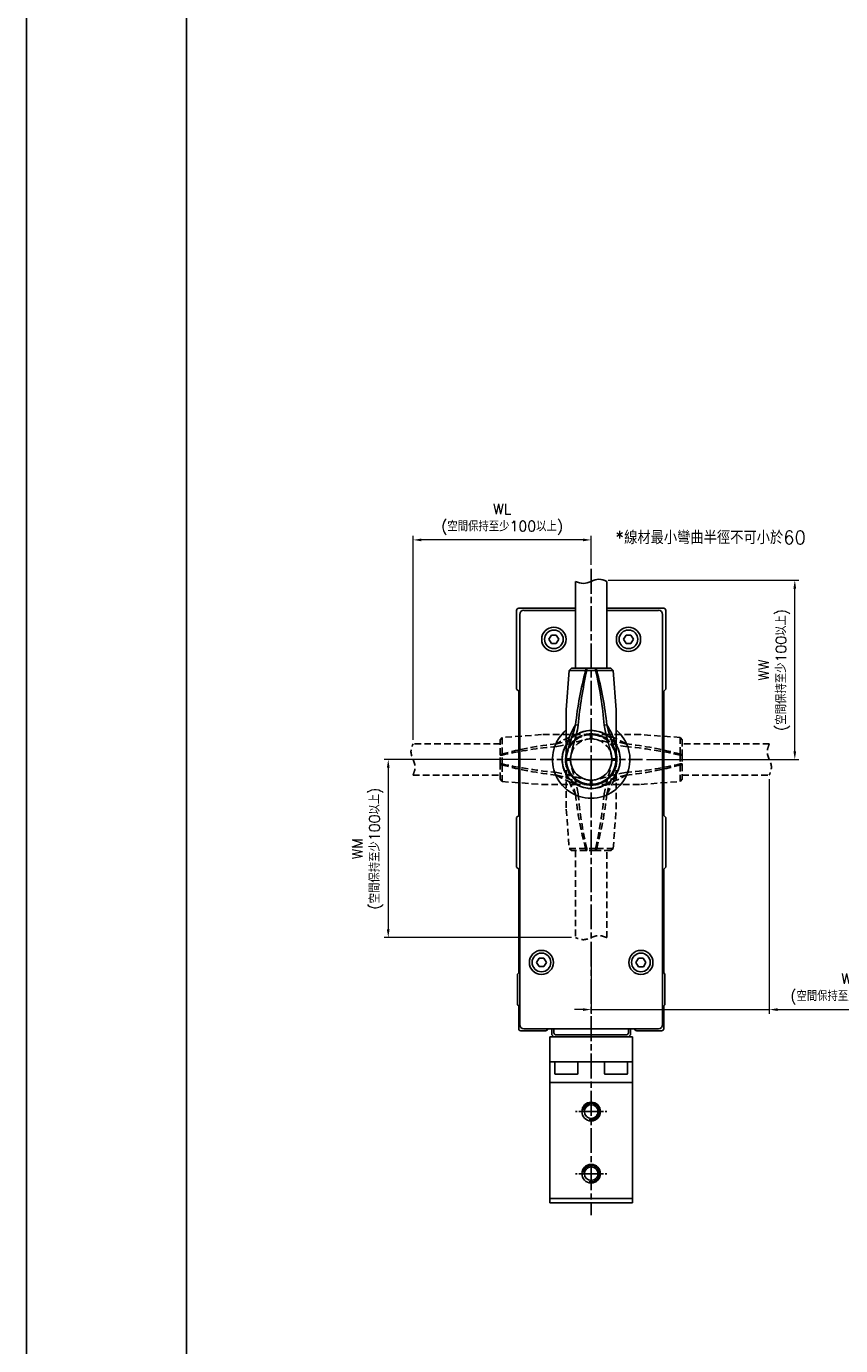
# Model space of a CAD drawing. Header units: millimetres. Extents: x 0 to 7391, y -1386 to 1500.
# Tile 72 of 127: x 5051 to 5247, y 154 to 472. Entities that reach past the tile are written whole.
import ezdxf

# ---------------------------------------------------------------- set-up
doc = ezdxf.new("R2010")
doc.units = ezdxf.units.MM
doc.header["$LTSCALE"] = 0.5
for name, pattern in [('AM_ISO08W050', [18, 12, -1.5, 3, -1.5]), ('AM_ISO08W050x2', [9, 6, -0.75, 1.5, -0.75]), ('HIDDEN', [9.525, 6.35, -3.175])]:
    doc.linetypes.add(name, pattern=pattern)
doc.layers.add('AM_5', color=3, linetype='Continuous', lineweight=25)
doc.layers.add('AM_7', color=4, linetype='AM_ISO08W050', lineweight=25)
doc.styles.add('尺寸標註', font='romans.shx', dxfattribs={"bigfont": 'CHINESET.SHX'})
doc.dimstyles.new('複本 CNS2-1$0', dxfattribs={"dimtxt": 2.5, "dimasz": 2, "dimexe": 1, "dimexo": 1, "dimgap": 1, "dimtad": 1, "dimdsep": 46, "dimtxsty": '尺寸標註', "dimcen": 0, "dimclrd": 2, "dimclre": 2, "dimclrt": 3, "dimadec": 0, "dimazin": 2, "dimtp": 0.1, "dimtm": 0.1, "dimtfac": 0.71, "dimtmove": 0, "dimatfit": 0, "dimfxl": 0, "dimlwd": 13, "dimlwe": 13, "dimarcsym": 0})

# ---------------------------------------------------------------- blocks, each defined once
blk = doc.blocks.new('*D507')
at = {"layer": 'AM_5', "color": 2, "lineweight": 13}
for p, q in [((5144.17, 299.99), (5144.17, 349.25)), ((5185.17, 348.25), (5146.17, 348.25)), ((5187.17, 342.25), (5187.17, 349.25))]:
    blk.add_line(p, q, dxfattribs=at)
at = {"layer": 'AM_5', "color": 2}
for points in [[(5146.17, 348.58), (5146.17, 347.92), (5144.17, 348.25)], [(5185.17, 348.58), (5185.17, 347.92), (5187.17, 348.25)]]:
    blk.add_solid(points, dxfattribs=at)
at = {"layer": 'Defpoints', "color": 0}
for p in [(5144.17, 348.25), (5187.17, 341.25), (5144.17, 298.99)]:
    blk.add_point(p, dxfattribs=at)
at = {"layer": 'AM_5', "color": 3, "insert": (5165.67, 353.24), "char_height": 2.5, "attachment_point": 5, "style": '尺寸標註'}
blk.add_mtext('WL\\P(空間保持至少100以上)', dxfattribs=at)
blk = doc.blocks.new('*D508')
at = {"layer": 'AM_5', "color": 2, "lineweight": 13}
for p, q in [((5230.17, 290.49), (5230.17, 233.86)), ((5187.17, 251.23), (5187.17, 233.86)), ((5185.17, 234.86), (5183.17, 234.86)), ((5187.17, 234.86), (5230.17, 234.86)), ((5232.17, 234.86), (5265.69, 234.86))]:
    blk.add_line(p, q, dxfattribs=at)
at = {"layer": 'AM_5', "color": 2}
for points in [[(5185.17, 235.2), (5185.17, 234.53), (5187.17, 234.86)], [(5232.17, 235.2), (5232.17, 234.53), (5230.17, 234.86)]]:
    blk.add_solid(points, dxfattribs=at)
at = {"layer": 'Defpoints', "color": 0}
for p in [(5230.17, 291.49), (5187.17, 252.23), (5230.17, 234.86)]:
    blk.add_point(p, dxfattribs=at)
at = {"layer": 'AM_5', "color": 3, "insert": (5249.93, 239.85), "char_height": 2.5, "attachment_point": 5, "style": '尺寸標註'}
blk.add_mtext('WR\\P(空間保持至少100以上)', dxfattribs=at)
blk = doc.blocks.new('*D509')
at = {"layer": 'AM_5', "color": 2, "lineweight": 13}
for p, q in [((5191.29, 338.5), (5237.32, 338.5)), ((5236.32, 297.24), (5236.32, 336.5)), ((5200.52, 295.24), (5237.32, 295.24))]:
    blk.add_line(p, q, dxfattribs=at)
at = {"layer": 'AM_5', "color": 2}
for points in [[(5235.98, 336.5), (5236.65, 336.5), (5236.32, 338.5)], [(5235.98, 297.24), (5236.65, 297.24), (5236.32, 295.24)]]:
    blk.add_solid(points, dxfattribs=at)
at = {"layer": 'Defpoints', "color": 0}
for p in [(5190.29, 338.5), (5236.32, 338.5), (5199.52, 295.24)]:
    blk.add_point(p, dxfattribs=at)
at = {"layer": 'AM_5', "color": 3, "insert": (5231.33, 316.87), "char_height": 2.5, "attachment_point": 5, "rotation": 90, "style": '尺寸標註'}
blk.add_mtext('WW\\P(空間保持至少100以上)', dxfattribs=at)
blk = doc.blocks.new('*D510')
at = {"layer": 'AM_5', "color": 2, "lineweight": 13}
for p, q in [((5173.82, 295.24), (5137.19, 295.24)), ((5138.19, 293.24), (5138.19, 254.24)), ((5182.42, 252.24), (5137.19, 252.24))]:
    blk.add_line(p, q, dxfattribs=at)
at = {"layer": 'AM_5', "color": 2}
for points in [[(5137.85, 293.24), (5138.52, 293.24), (5138.19, 295.24)], [(5137.85, 254.24), (5138.52, 254.24), (5138.19, 252.24)]]:
    blk.add_solid(points, dxfattribs=at)
at = {"layer": 'Defpoints', "color": 0}
for p in [(5174.82, 295.24), (5138.19, 252.24), (5183.42, 252.24)]:
    blk.add_point(p, dxfattribs=at)
at = {"layer": 'AM_5', "color": 3, "insert": (5133.2, 273.74), "char_height": 2.5, "attachment_point": 5, "rotation": 90, "style": '尺寸標註'}
blk.add_mtext('WM\\P(空間保持至少100以上)', dxfattribs=at)

msp = doc.modelspace()

# ---------------------------------------------------------------- linework, layer by layer
at = {"color": 7, "linetype": 'Continuous', "lineweight": 25}
for p, q in [((5183.417, 338.25), (5183.417, 317.25)), ((5190.917, 317.25), (5190.917, 338.25)), ((5169.167, 331.25), (5169.167, 312.25)), ((5169.667, 331.75), (5183.417, 331.75)), ((5183.417, 331.25), (5170.916, 331.25)), ((5190.917, 331.75), (5204.667, 331.75)), ((5203.418, 331.25), (5190.917, 331.25)), ((5205.167, 312.25), (5205.167, 331.25)), ((5169.917, 330.251), (5169.917, 231.249)), ((5204.417, 231.249), (5204.417, 330.251)), ((5176.986, 324.25), (5177.577, 325.273)), ((5178.757, 325.273), (5177.577, 325.273)), ((5178.757, 325.273), (5179.348, 324.25)), ((5194.986, 324.25), (5195.577, 325.273)), ((5196.757, 325.273), (5195.577, 325.273)), ((5196.757, 325.273), (5197.348, 324.25)), ((5176.986, 324.25), (5177.577, 323.228)), ((5177.577, 323.228), (5178.757, 323.228)), ((5179.348, 324.25), (5178.757, 323.228)), ((5194.986, 324.25), (5195.577, 323.228)), ((5195.577, 323.228), (5196.757, 323.228)), ((5197.348, 324.25), (5196.757, 323.228)), ((5181.832, 316.751), (5181.167, 307.24)), ((5182.406, 317.25), (5181.832, 316.751)), ((5181.832, 316.751), (5185.835, 316.751)), ((5182.406, 317.25), (5185.978, 317.25)), ((5185.835, 316.751), (5185.978, 317.25)), ((5185.978, 317.25), (5186.093, 317.25)), ((5186.093, 317.25), (5188.241, 317.25)), ((5186.093, 317.25), (5186.093, 316.711)), ((5186.093, 316.711), (5188.241, 316.711)), ((5188.241, 317.25), (5188.355, 317.25)), ((5188.241, 317.25), (5188.241, 316.711)), ((5188.355, 317.25), (5188.499, 316.751)), ((5188.355, 317.25), (5191.928, 317.25)), ((5188.499, 316.751), (5192.502, 316.751)), ((5192.502, 316.751), (5191.928, 317.25)), ((5193.167, 307.24), (5192.502, 316.751)), ((5169.167, 312.25), (5169.667, 311.75)), ((5204.667, 311.75), (5205.167, 312.25)), ((5169.667, 281.75), (5169.667, 311.75)), ((5204.667, 311.75), (5204.667, 281.75)), ((5181.167, 307.24), (5181.167, 298.148)), ((5193.167, 298.148), (5193.167, 307.24)), ((5183.402, 303.574), (5184.002, 303.504)), ((5190.332, 303.504), (5190.932, 303.574)), ((5181.167, 295.424), (5181.167, 298.148)), ((5193.167, 295.424), (5193.167, 298.148)), ((5181.167, 295.424), (5181.167, 295.25)), ((5182.167, 295.25), (5181.167, 295.25)), ((5182.167, 295.25), (5182.167, 295.394)), ((5192.167, 295.394), (5192.167, 295.25)), ((5193.167, 295.25), (5192.167, 295.25)), ((5193.167, 295.25), (5193.167, 295.424)), ((5169.667, 281.75), (5169.167, 281.25)), ((5169.167, 281.25), (5169.167, 269.25)), ((5205.167, 281.25), (5204.667, 281.75)), ((5205.167, 269.25), (5205.167, 281.25)), ((5169.167, 269.25), (5169.667, 268.75)), ((5169.667, 243.75), (5169.667, 268.75)), ((5204.667, 268.75), (5205.167, 269.25)), ((5204.667, 268.75), (5204.667, 243.75)), ((5173.986, 246.25), (5174.577, 247.273)), ((5173.986, 246.25), (5174.577, 245.228)), ((5175.757, 247.273), (5174.577, 247.273)), ((5174.577, 245.228), (5175.757, 245.228)), ((5175.757, 247.273), (5176.348, 246.25)), ((5176.348, 246.25), (5175.757, 245.228)), ((5198.564, 247.255), (5197.983, 246.227)), ((5198.583, 245.21), (5197.983, 246.227)), ((5198.564, 247.255), (5199.744, 247.266)), ((5199.744, 247.266), (5200.344, 246.25)), ((5199.764, 245.222), (5200.344, 246.25)), ((5169.667, 243.75), (5169.367, 243.45)), ((5169.367, 243.45), (5169.367, 236.05)), ((5198.583, 245.21), (5199.764, 245.222)), ((5204.967, 243.45), (5204.667, 243.75)), ((5204.967, 236.05), (5204.967, 243.45)), ((5169.367, 236.05), (5169.667, 235.75)), ((5169.667, 230.25), (5169.667, 235.75)), ((5204.667, 235.75), (5204.967, 236.05)), ((5204.667, 235.75), (5204.667, 230.25)), ((5176.167, 229.75), (5170.167, 229.75)), ((5170.916, 230.25), (5203.418, 230.25)), ((5177.667, 228.75), (5177.667, 230.25)), ((5178.167, 230.25), (5178.167, 229.25)), ((5196.167, 229.25), (5196.167, 230.25)), ((5196.667, 230.25), (5196.667, 228.75)), ((5204.167, 229.75), (5198.167, 229.75)), ((5177.167, 227.25), (5177.167, 228.25)), ((5177.167, 228.25), (5197.167, 228.25)), ((5177.167, 223.25), (5177.167, 227.25)), ((5178.167, 228.25), (5177.667, 228.75)), ((5178.667, 228.75), (5195.667, 228.75)), ((5196.167, 228.25), (5196.667, 228.75)), ((5197.167, 228.25), (5197.167, 227.25)), ((5197.167, 223.25), (5197.167, 227.25)), ((5177.167, 222.25), (5177.167, 223.25)), ((5197.167, 223.25), (5197.167, 222.25)), ((5197.167, 222.25), (5177.167, 222.25)), ((5177.167, 217.25), (5177.167, 222.25)), ((5178.417, 222.25), (5178.417, 219.4)), ((5183.917, 219.4), (5183.917, 222.25)), ((5190.417, 222.25), (5190.417, 219.4)), ((5195.917, 219.4), (5195.917, 222.25)), ((5197.167, 222.25), (5197.167, 217.25)), ((5197.167, 217.25), (5177.167, 217.25)), ((5177.167, 189.25), (5177.167, 217.25)), ((5183.767, 219.25), (5178.567, 219.25)), ((5195.767, 219.25), (5190.567, 219.25)), ((5197.167, 189.25), (5197.167, 217.25)), ((5177.167, 188.25), (5177.167, 189.25)), ((5177.167, 189.25), (5197.167, 189.25)), ((5197.167, 188.25), (5177.167, 188.25)), ((5197.167, 189.25), (5197.167, 188.25))]:
    msp.add_line(p, q, dxfattribs=at)
at = {"color": 1, "linetype": 'HIDDEN', "lineweight": 25, "ltscale": 0.5}
for p, q in [((5165.667, 300.57), (5165.168, 299.996)), ((5165.168, 296.424), (5165.168, 299.996)), ((5175.179, 301.235), (5165.667, 300.57)), ((5165.667, 296.567), (5165.667, 300.57)), ((5184.27, 301.235), (5175.179, 301.235)), ((5186.995, 301.235), (5184.27, 301.235)), ((5187.168, 301.235), (5186.995, 301.235)), ((5187.024, 300.235), (5187.168, 300.235)), ((5187.168, 301.235), (5187.168, 300.235)), ((5187.168, 300.235), (5187.168, 301.235)), ((5187.342, 301.235), (5187.168, 301.235)), ((5187.168, 300.235), (5187.313, 300.235)), ((5187.342, 301.235), (5190.066, 301.235)), ((5199.158, 301.235), (5190.066, 301.235)), ((5208.67, 300.57), (5199.158, 301.235)), ((5209.168, 299.996), (5208.67, 300.57)), ((5208.67, 300.57), (5208.67, 296.567)), ((5209.168, 299.996), (5209.168, 296.424)), ((5165.168, 298.985), (5144.168, 298.985)), ((5165.168, 296.424), (5165.667, 296.567)), ((5165.168, 296.31), (5165.168, 296.424)), ((5165.168, 296.31), (5165.707, 296.31)), ((5165.168, 294.161), (5165.168, 296.31)), ((5165.707, 294.161), (5165.707, 296.31)), ((5208.629, 296.31), (5208.629, 294.161)), ((5209.168, 296.31), (5208.629, 296.31)), ((5208.67, 296.567), (5209.168, 296.424)), ((5230.168, 298.985), (5209.168, 298.985)), ((5209.168, 296.424), (5209.168, 296.31)), ((5209.168, 296.31), (5209.168, 294.161)), ((5165.168, 294.161), (5165.707, 294.161)), ((5165.168, 294.047), (5165.168, 294.161)), ((5165.667, 293.904), (5165.168, 294.047)), ((5165.168, 290.474), (5165.168, 294.047)), ((5165.667, 289.9), (5165.667, 293.904)), ((5181.168, 295.235), (5181.168, 295.062)), ((5181.168, 295.235), (5182.168, 295.235)), ((5181.168, 295.062), (5181.168, 292.337)), ((5182.168, 295.091), (5182.168, 295.235)), ((5192.168, 295.235), (5192.168, 295.091)), ((5192.168, 295.235), (5193.168, 295.235)), ((5193.168, 295.062), (5193.168, 295.235)), ((5193.168, 295.062), (5193.168, 292.337)), ((5209.168, 294.161), (5208.629, 294.161)), ((5209.168, 294.047), (5208.67, 293.904)), ((5208.67, 293.904), (5208.67, 289.9)), ((5209.168, 294.161), (5209.168, 294.047)), ((5209.168, 294.047), (5209.168, 290.474)), ((5144.168, 291.485), (5165.168, 291.485)), ((5165.168, 290.474), (5165.667, 289.9)), ((5165.667, 289.9), (5175.179, 289.235)), ((5181.168, 292.337), (5181.168, 283.246)), ((5187.168, 290.235), (5187.024, 290.235)), ((5187.168, 290.235), (5187.168, 289.235)), ((5187.313, 290.235), (5187.168, 290.235)), ((5187.168, 289.235), (5187.168, 290.235)), ((5193.168, 283.246), (5193.168, 292.337)), ((5199.158, 289.235), (5208.67, 289.9)), ((5208.67, 289.9), (5209.168, 290.474)), ((5209.168, 291.485), (5230.168, 291.485)), ((5175.179, 289.235), (5184.27, 289.235)), ((5186.995, 289.235), (5184.27, 289.235)), ((5186.995, 289.235), (5187.168, 289.235)), ((5187.168, 289.235), (5187.342, 289.235)), ((5187.342, 289.235), (5190.066, 289.235)), ((5190.066, 289.235), (5199.158, 289.235)), ((5181.168, 283.246), (5181.833, 273.734)), ((5192.503, 273.734), (5193.168, 283.246)), ((5181.833, 273.734), (5182.407, 273.235)), ((5185.837, 273.734), (5181.833, 273.734)), ((5185.98, 273.235), (5182.407, 273.235)), ((5183.418, 273.235), (5183.418, 252.235)), ((5185.98, 273.235), (5185.837, 273.734)), ((5186.094, 273.235), (5185.98, 273.235)), ((5188.243, 273.774), (5186.094, 273.774)), ((5186.094, 273.235), (5186.094, 273.774)), ((5188.243, 273.235), (5186.094, 273.235)), ((5188.243, 273.235), (5188.243, 273.774)), ((5188.357, 273.235), (5188.243, 273.235)), ((5188.5, 273.734), (5188.357, 273.235)), ((5191.929, 273.235), (5188.357, 273.235)), ((5192.503, 273.734), (5188.5, 273.734)), ((5190.918, 252.235), (5190.918, 273.235)), ((5191.929, 273.235), (5192.503, 273.734))]:
    msp.add_line(p, q, dxfattribs=at)
at = {"color": 1}
msp.add_lwpolyline([(5050.843, 1359.753), (5637.329, 1359.753), (5637.329, -881.084), (5050.843, -881.084)], close=True, dxfattribs=at)
msp.add_lwpolyline([(5089.468, 582.022), (5568.453, 582.022), (5568.453, -82.854), (5089.468, -82.854)], close=True)
at = {"color": 7, "linetype": 'Continuous', "lineweight": 25, "flags": 128}
for points in [[(5183.402, 303.574), (5183.042, 302.286), (5182.62, 300.99), (5182.187, 299.681), (5181.765, 298.35), (5181.387, 296.963), (5181.167, 295.411)], [(5182.167, 295.394), (5182.316, 296.548), (5182.593, 297.69), (5182.919, 298.872), (5183.235, 300.008), (5183.543, 301.182), (5183.828, 302.437), (5184.002, 303.504)], [(5190.332, 303.504), (5190.548, 302.233), (5190.867, 300.885), (5191.254, 299.445), (5191.628, 298.108), (5191.98, 296.723), (5192.167, 295.394)], [(5193.167, 295.411), (5192.947, 296.963), (5192.569, 298.35), (5192.147, 299.681), (5191.714, 300.99), (5191.292, 302.286), (5190.932, 303.574)], [(5181.125, 296.619), (5181.03, 296.094), (5180.972, 295.25)], [(5181.167, 295.411), (5181.226, 295.41), (5181.409, 295.407), (5181.553, 295.405), (5181.73, 295.402), (5181.938, 295.398), (5182.167, 295.394)], [(5192.167, 295.394), (5192.396, 295.398), (5192.604, 295.402), (5192.781, 295.405), (5192.925, 295.407), (5193.108, 295.41), (5193.167, 295.411)]]:
    msp.add_lwpolyline(points, dxfattribs=at)
at = {"color": 1, "linetype": 'HIDDEN', "lineweight": 25, "ltscale": 0.5, "flags": 128}
for points in [[(5187.007, 301.235), (5185.456, 301.016), (5184.068, 300.637), (5182.737, 300.216), (5181.429, 299.782), (5180.132, 299.361), (5178.844, 299)], [(5178.914, 298.4), (5180.185, 298.616), (5181.534, 298.936), (5182.973, 299.323), (5184.31, 299.696), (5185.695, 300.048), (5187.024, 300.235)], [(5187.024, 300.235), (5187.02, 300.465), (5187.017, 300.672), (5187.014, 300.85), (5187.011, 300.993), (5187.008, 301.176), (5187.007, 301.235)], [(5188.537, 301.277), (5188.012, 301.373), (5187.168, 301.43)], [(5187.33, 301.235), (5187.328, 301.176), (5187.325, 300.993), (5187.323, 300.85), (5187.32, 300.672), (5187.317, 300.465), (5187.313, 300.235)], [(5187.313, 300.235), (5188.467, 300.086), (5189.608, 299.809), (5190.791, 299.483), (5191.926, 299.167), (5193.101, 298.86), (5194.356, 298.574), (5195.422, 298.4)], [(5195.492, 299), (5194.204, 299.361), (5192.908, 299.782), (5191.599, 300.216), (5190.268, 300.637), (5188.881, 301.016), (5187.33, 301.235)], [(5182.168, 295.091), (5181.939, 295.087), (5181.731, 295.084), (5181.554, 295.081), (5181.41, 295.079), (5181.228, 295.075), (5181.169, 295.074)], [(5181.169, 295.074), (5181.388, 293.523), (5181.767, 292.136), (5182.188, 290.805), (5182.621, 289.496), (5183.043, 288.199), (5183.403, 286.911)], [(5184.004, 286.981), (5183.787, 288.252), (5183.468, 289.601), (5183.081, 291.04), (5182.707, 292.377), (5182.355, 293.762), (5182.168, 295.091)], [(5192.168, 295.091), (5192.019, 293.937), (5191.742, 292.795), (5191.416, 291.613), (5191.1, 290.477), (5190.793, 289.303), (5190.507, 288.048), (5190.333, 286.981)], [(5190.933, 286.911), (5191.294, 288.199), (5191.715, 289.496), (5192.149, 290.805), (5192.57, 292.136), (5192.949, 293.523), (5193.168, 295.074)], [(5193.168, 295.074), (5193.109, 295.075), (5192.926, 295.079), (5192.783, 295.081), (5192.605, 295.084), (5192.398, 295.087), (5192.168, 295.091)], [(5193.21, 293.866), (5193.306, 294.392), (5193.363, 295.235)], [(5178.844, 291.47), (5180.132, 291.11), (5181.429, 290.688), (5182.737, 290.255), (5184.068, 289.834), (5185.456, 289.455), (5187.007, 289.236)], [(5187.024, 290.235), (5185.87, 290.385), (5184.728, 290.662), (5183.546, 290.987), (5182.41, 291.303), (5181.236, 291.611), (5179.981, 291.896), (5178.914, 292.071)], [(5187.007, 289.236), (5187.008, 289.295), (5187.011, 289.477), (5187.014, 289.621), (5187.017, 289.799), (5187.02, 290.006), (5187.024, 290.235)], [(5195.422, 292.071), (5194.151, 291.854), (5192.803, 291.535), (5191.364, 291.148), (5190.027, 290.774), (5188.642, 290.422), (5187.313, 290.235)], [(5187.313, 290.235), (5187.317, 290.006), (5187.32, 289.799), (5187.323, 289.621), (5187.325, 289.477), (5187.328, 289.295), (5187.33, 289.236)], [(5187.33, 289.236), (5188.881, 289.455), (5190.268, 289.834), (5191.599, 290.255), (5192.908, 290.688), (5194.204, 291.11), (5195.492, 291.47)], [(5185.799, 289.194), (5186.325, 289.098), (5187.168, 289.04)]]:
    msp.add_lwpolyline(points, dxfattribs=at)
at = {"color": 7, "linetype": 'Continuous', "lineweight": 25}
for centre, radius in [((5178.161, 324.25), 2.932), ((5178.167, 324.25), 2.25), ((5196.18, 324.25), 2.932), ((5196.167, 324.25), 2.25), ((5175.159, 246.25), 2.909), ((5175.167, 246.25), 2.25), ((5199.182, 246.25), 2.909), ((5199.167, 246.25), 2.25)]:
    msp.add_circle(centre, radius, dxfattribs=at)
at = {"color": 7}
for centre, radius in [((5187.167, 210.25), 2.25), ((5187.167, 210.25), 1.65), ((5187.167, 195.25), 2.25), ((5187.167, 195.25), 1.65)]:
    msp.add_circle(centre, radius, dxfattribs=at)
at = {"color": 7, "linetype": 'Continuous', "lineweight": 25}
for centre, radius, start, end in [((5169.667, 331.25), 0.5, 90, 180), ((5204.667, 331.25), 0.5, 0, 90), ((5270.601, 294.286), 87.692, 165.1565, 173.92028), ((5302.156, 291.574), 118.755, 167.77938, 174.23407), ((5166.812, 193.862), 124.353, 81.08063, 81.20064), ((5207.517, 193.894), 124.32, 98.79935, 98.91939), ((5093.044, 294.876), 97.67, 5.06821, 12.91836), ((5113.925, 296.168), 77.362, 5.49321, 15.43002), ((5195.051, 295.602), 14.115, 145.61436, 169.60966), ((5179.284, 295.602), 14.115, 10.3899, 34.38609), ((5187.171, 295.221), 9.349, 129.95649, 50.10259), ((5187.167, 295.25), 7, 149.24599, 331.83368), ((5187.167, 295.25), 6.195, 180, 12.45725), ((5187.167, 295.25), 7, 331.83368, 30.93067), ((5181.226, 295.419), 0.0589, 175.63592, 187.65298), ((5187.167, 295.25), 6, 180, 0), ((5187.167, 295.25), 5, 180, 270), ((5187.167, 295.25), 5, 270, 0), ((5193.108, 295.419), 0.0589, 352.34702, 4.36408), ((5170.167, 230.25), 0.5, 180, 270), ((5176.167, 230.25), 0.5, 270, 0), ((5198.167, 230.25), 0.5, 180, 270), ((5204.167, 230.25), 0.5, 270, 0), ((5178.667, 229.25), 0.5, 180, 270), ((5195.667, 229.25), 0.5, 270, 0), ((5178.567, 219.4), 0.15, 180, 270), ((5183.767, 219.4), 0.15, 270, 0), ((5190.567, 219.4), 0.15, 180, 270), ((5195.767, 219.4), 0.15, 270, 0)]:
    msp.add_arc(centre, radius, start, end, dxfattribs=at)
at = {"color": 1, "linetype": 'HIDDEN', "lineweight": 25, "ltscale": 0.5}
for centre, radius, start, end in [((5186.816, 287.352), 14.115, 100.3899, 124.38609), ((5187.168, 295.235), 7, 59.24599, 241.83368), ((5187.168, 295.235), 6.195, 0, 192.45725), ((5187.168, 295.235), 6.195, 90, 282.45725), ((5187.168, 295.235), 7, 329.24599, 151.83368), ((5187.168, 295.235), 6, 0, 180), ((5187.168, 295.235), 6, 90, 270), ((5187.168, 295.235), 5, 90, 180), ((5187.168, 295.235), 5, 90, 180), ((5187.168, 295.235), 7, 61.83368, 120.93067), ((5187.168, 295.235), 7, 239.24599, 61.83368), ((5187.168, 295.235), 6.195, 270, 102.45725), ((5186.999, 301.177), 0.0589, 82.34702, 94.36408), ((5187.168, 295.235), 6, 270, 90), ((5187.168, 295.235), 5, 0, 90), ((5187.168, 295.235), 5, 0, 90), ((5187.337, 301.177), 0.0589, 85.63592, 97.65298), ((5187.52, 287.352), 14.115, 55.61436, 79.60966), ((5186.25, 221.994), 77.362, 95.49321, 105.43002), ((5288.524, 315.585), 124.32, 188.79935, 188.91939), ((5187.542, 201.112), 97.67, 95.06821, 102.91836), ((5187.168, 295.235), 7, 151.83368, 210.93067), ((5183.492, 180.246), 118.755, 77.77938, 84.23407), ((5186.205, 211.801), 87.692, 75.1565, 83.92028), ((5085.78, 315.59), 124.353, 351.08063, 351.20064), ((5288.556, 274.881), 124.353, 171.08063, 171.20064), ((5188.132, 378.669), 87.692, 255.1565, 263.92028), ((5190.845, 410.225), 118.755, 257.77938, 264.23407), ((5181.227, 295.066), 0.0589, 172.34702, 184.36408), ((5187.168, 295.235), 5, 180, 270), ((5187.168, 295.235), 5, 270, 0), ((5193.11, 295.066), 0.0589, 355.63592, 7.65298), ((5186.794, 389.358), 97.67, 275.06821, 282.91836), ((5188.087, 368.477), 77.362, 275.49321, 285.43002), ((5085.813, 274.886), 124.32, 8.79935, 8.91939), ((5186.816, 303.119), 14.115, 235.61436, 259.60966), ((5195.052, 294.883), 14.115, 190.3899, 214.38609), ((5187.521, 303.119), 14.115, 280.3899, 304.38609), ((5179.284, 294.883), 14.115, 325.61436, 349.60966), ((5260.41, 294.317), 77.362, 185.49321, 195.43002), ((5187.168, 295.235), 7, 241.83368, 300.93067), ((5281.291, 295.61), 97.67, 185.06821, 192.91836), ((5186.999, 289.294), 0.0589, 265.63592, 277.65298), ((5187.337, 289.294), 0.0589, 262.34702, 274.36408), ((5072.179, 298.912), 118.755, 347.77938, 354.23407), ((5103.734, 296.199), 87.692, 345.1565, 353.92028), ((5166.819, 396.591), 124.32, 278.79935, 278.91939), ((5207.523, 396.623), 124.353, 261.08063, 261.20064)]:
    msp.add_arc(centre, radius, start, end, dxfattribs=at)
at = {"color": 3, "linetype": 'Continuous', "lineweight": 25}
for centre in [(5187.167, 210.25), (5187.167, 195.25)]:
    msp.add_arc(centre, 2, 256.41264, 171.49741, dxfattribs=at)
at = {"color": 7, "linetype": 'Continuous', "lineweight": 25}
for centre, major_axis in [((5170.918, 330.249), (-0.709, 0.709)), ((5203.416, 330.249), (0.709, 0.709)), ((5170.918, 231.251), (-0.709, -0.709)), ((5203.416, 231.251), (0.709, -0.709))]:
    msp.add_ellipse(centre, major_axis=major_axis, ratio=0.9972647, start_param=5.4991567, end_param=7.0672139, dxfattribs=at)
msp.add_spline([(5183.417, 338.25), (5185.292, 337.75), (5189.042, 338.75), (5190.917, 338.25)], degree=3)
at = {"color": 1, "linetype": 'HIDDEN', "lineweight": 25, "ltscale": 0.5}
for points in [[(5144.168, 291.485), (5144.668, 293.36), (5143.668, 297.11), (5144.168, 298.985)], [(5230.168, 298.985), (5229.668, 297.11), (5230.668, 293.36), (5230.168, 291.485)], [(5190.918, 252.235), (5189.043, 252.735), (5185.293, 251.735), (5183.418, 252.235)]]:
    msp.add_spline(points, degree=3, dxfattribs=at)
at = {"layer": 'AM_7'}
for p, q in [((5187.167, 341.25), (5187.167, 185.25)), ((5187.168, 295.235), (5174.817, 295.235)), ((5187.168, 295.235), (5199.519, 295.235))]:
    msp.add_line(p, q, dxfattribs=at)
at = {"layer": 'AM_7', "linetype": 'AM_ISO08W050x2'}
for p, q in [((5187.167, 210.25), (5183.417, 210.25)), ((5187.167, 210.25), (5190.917, 210.25)), ((5187.167, 195.25), (5183.417, 195.25)), ((5187.167, 195.25), (5190.917, 195.25))]:
    msp.add_line(p, q, dxfattribs=at)

# ---------------------------------------------------------------- texts
at = {"color": 1, "insert": (5215.967, 348.819), "char_height": 3.2, "attachment_point": 5, "style": '尺寸標註'}
msp.add_mtext('*線材最小彎曲半徑不可小於60', dxfattribs=at)

# ---------------------------------------------------------------- dimensions: what is measured, and where the dimension line sits
at = {"layer": 'AM_5'}
dim = msp.add_linear_dim(base=(5144.17, 348.25), p1=(5187.168, 341.25), p2=(5144.17, 298.985), text='WL^J(空間保持至少100以上)', dimstyle='複本 CNS2-1$0', dxfattribs=at)
dim.commit()
dim.dimension.update_dxf_attribs({"geometry": '*D507', "text_midpoint": (5165.669, 353.238)})
for base, p1, p2, text, picture, middle in [((5236.317, 338.5), (5199.521, 295.235), (5190.293, 338.5), 'WW^J(空間保持至少100以上)', '*D509', (5236.317, 316.868)), ((5138.186, 252.235), (5174.819, 295.235), (5183.42, 252.235), 'WM^J(空間保持至少100以上)', '*D510', (5138.186, 273.735))]:
    dim = msp.add_linear_dim(base=base, p1=p1, p2=p2, angle=90, text=text, dimstyle='複本 CNS2-1$0', dxfattribs=at)
    dim.commit()
    dim.dimension.update_dxf_attribs({"geometry": picture, "text_midpoint": middle, "dimtype": 160})
dim = msp.add_linear_dim(base=(5230.17, 234.862), p1=(5187.167, 252.235), p2=(5230.17, 291.485), text='WR^J(空間保持至少100以上)', dimstyle='複本 CNS2-1$0', dxfattribs=at)
dim.commit()
dim.dimension.update_dxf_attribs({"geometry": '*D508', "text_midpoint": (5249.932, 234.862), "dimtype": 160})

doc.saveas('drawing.dxf')
